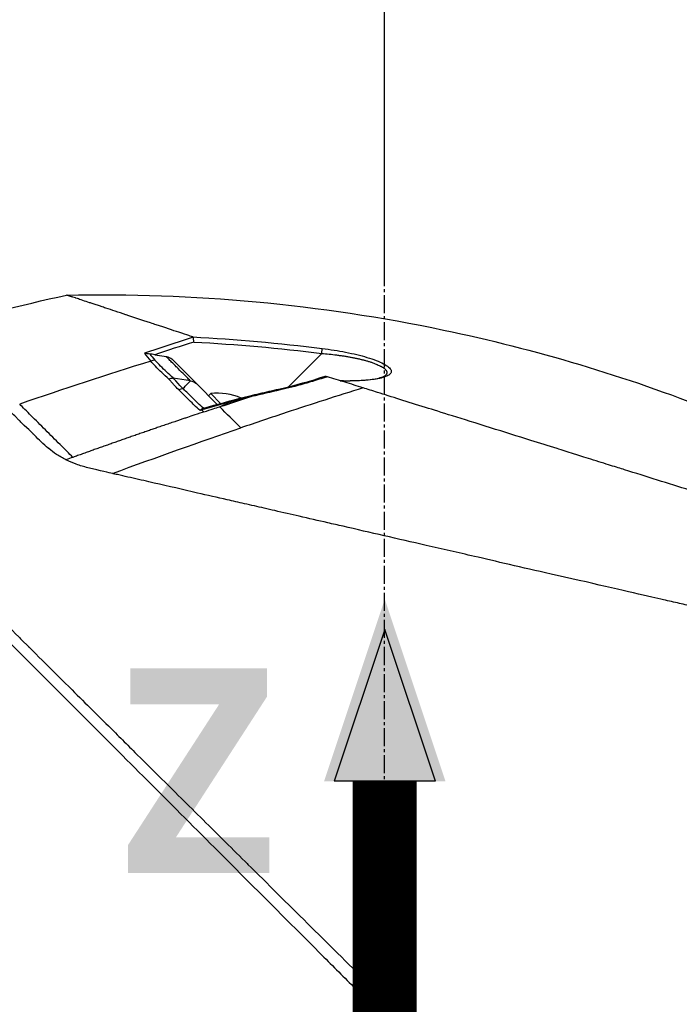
# Model space of a CAD drawing. Header units: millimetres. Extents: x 0 to 4378, y 0 to 2376.
# Tile 126 of 229: x 1688 to 1750, y 877 to 970. Entities that reach past the tile are written whole.
import ezdxf

# ---------------------------------------------------------------- set-up
doc = ezdxf.new("R2010")
doc.units = ezdxf.units.MM
doc.header["$LTSCALE"] = 0.2
doc.linetypes.add('CENTER2', pattern=[1.125, 0.75, -0.125, 0.125, -0.125])
for name, color, linetype in [('02_Center Line', 1, 'CENTER2'), ('07_Special Line2', 76, 'Continuous'), ('12_Before Rev.Num.', 5, 'Continuous')]:
    doc.layers.add(name, color=color, linetype=linetype)
doc.layers.add('14_Mark', color=7, linetype='Continuous', true_color=0xe03c31)
doc.styles.add('Rainbow-5.0 Style', font='malgunsl.ttf')
doc.dimstyles.new('Rainbow-5.0 Style', dxfattribs={"dimtxt": 4, "dimasz": 2.5, "dimexe": 1, "dimexo": 1, "dimgap": 1, "dimtad": 1, "dimdsep": 46, "dimtxsty": 'Rainbow-5.0 Style', "dimcen": 0, "dimclrd": 251, "dimclre": 251, "dimclrt": 7, "dimazin": 3, "dimtp": 0.1, "dimtm": 0.1, "dimtfac": 0.61, "dimtmove": 0, "dimatfit": 3, "dimfxl": 1, "dimlwd": -1, "dimlwe": -1, "dimarcsym": 1})

# ---------------------------------------------------------------- blocks, each defined once
blk = doc.blocks.new('A$Cba8e81c6')
for p, q in [((-21.588, 278.618), (-20.487, 278.463)), ((-20.493, 278.421), (-20.493, 278.421)), ((-9.041, 275.611), (-5.907, 278.745)), ((-21.423, 277.954), (-21.423, 277.954)), ((-19.926, 278.168), (-17.68, 275.921)), ((-20.006, 276.573), (-20.006, 276.573)), ((-19.85, 276.444), (-18.229, 276.191)), ((-18.791, 275.593), (-18.79, 275.593)), ((-15.718, 273.96), (-17.68, 275.921)), ((-9.191, 275.461), (-9.191, 275.461)), ((-2.166, 275.463), (-2.164, 275.462)), ((-16.325, 274.974), (-16.529, 274.77)), ((-16.325, 274.974), (-15.398, 274.048)), ((-15.932, 273.597), (-15.932, 273.597)), ((-15.496, 273.737), (-15.496, 273.737)), ((-15.496, 273.737), (-15.474, 273.715)), ((-18.42, 272.768), (-18.42, 272.768)), ((-16.578, 273.381), (-16.578, 273.381)), ((-28.186, 268.097), (-28.186, 268.098)), ((-33.367, 251.156), (-33.392, 251.182))]:
    blk.add_line(p, q)
for start, end in [(68.0487, 95.39807), (66.36072, 66.36447)]:
    blk.add_arc((-15.751, 268.901), 6.1, start, end)
for centre, major_axis, ratio, start_param, end_param in [((-460.406, -1338.721), (601.573, 1620.944), 0.336673, 0.257981, 0.264677), ((93.567, -68.42), (258.621, -258.621), 0.99863, 2.665433, 2.676035), ((-5.925, 278.727), (0.062, 0.496), 0.032142, 4.753727, 6.070274), ((2.849, 276.579), (26.125, -4.849), 0.314226, 3.444314, 3.523202), ((116.539, -164.868), (438.853, 150.805), 1, 1.542896, 1.570796), ((-21.703, 277.184), (0.743, 0.669), 0.856563, 0.762588, 1.196094), ((-21.004, 277.831), (0.354, 0.354), 0.494925, 4.249897, 4.250389), ((-20.75, 276.163), (0.354, 0.353), 0.8583, 0.475879, 0.483718), ((-20.033, 275.445), (0.354, 0.354), 0.837809, 0.504727, 0.50478), ((-20.033, 275.445), (-0.354, -0.354), 0.258819, 3.675072, 3.675126), ((-18.69, 274.103), (0.354, 0.354), 0.258819, 0.582876, 0.584572), ((-17.046, 273.064), (-0.136, 0.481), 0.049889, 0.339819, 0.663073), ((-26.825, 282.573), (11.394, -11.076), 0.020818, 0.548769, 0.580072), ((6.808, 207.333), (197.675, 65.917), 0.336309, 1.641508, 1.644817)]:
    blk.add_ellipse(centre, major_axis=major_axis, ratio=ratio, start_param=start_param, end_param=end_param)
for points in [[(-42.835, 280.967), (-38.542, 282.173), (-34.212, 283.257), (-29.857, 284.217)], [(-18.019, 280.291), (-13.96, 280.069), (-9.907, 279.719), (-5.861, 279.211)], [(-17.904, 279.814), (-13.898, 279.593), (-9.898, 279.246), (-5.907, 278.745)], [(-22.051, 278.705), (-21.905, 278.507), (-21.742, 278.308), (-21.562, 278.107)], [(-20.251, 276.329), (-20.111, 276.402), (-19.973, 276.436), (-19.851, 276.443)], [(-9.818, 275.43), (-8.387, 275.746), (-6.965, 276.156), (-5.58, 276.604)], [(-5.571, 276.605), (-5.574, 276.605), (-5.577, 276.605), (-5.58, 276.604)], [(0.063, 276.675), (0.063, 276.675), (0.063, 276.675), (0.063, 276.675)], [(-18.935, 275.449), (-18.771, 275.61), (-18.538, 275.85), (-18.233, 276.165)], [(-18.233, 276.165), (-18.233, 276.165), (-18.236, 276.168), (-18.243, 276.175)], [(-18.233, 276.165), (-18.042, 276.135), (-17.858, 276.046), (-17.68, 275.921)], [(-12.51, 274.798), (-11.616, 275.018), (-10.719, 275.228), (-9.82, 275.427)], [(-9.808, 275.319), (-9.819, 275.388), (-9.823, 275.426), (-9.818, 275.428)], [(-17.018, 273.593), (-15.702, 273.972), (-14.38, 274.33), (-13.053, 274.665)], [(-13.04, 274.556), (-13.859, 274.286), (-14.678, 274.013), (-15.496, 273.737)], [(-12.497, 274.689), (-13.496, 274.371), (-14.49, 274.047), (-15.474, 273.715)], [(-13.052, 274.663), (-13.057, 274.661), (-13.053, 274.624), (-13.04, 274.556)], [(-13.052, 274.663), (-12.872, 274.709), (-12.691, 274.754), (-12.51, 274.798)], [(-13.052, 274.663), (-13.052, 274.663), (-13.052, 274.663), (-13.052, 274.663)], [(-12.511, 274.802), (-12.511, 274.802), (-12.511, 274.802), (-12.511, 274.802)], [(-9.808, 275.319), (-10.707, 275.12), (-11.603, 274.91), (-12.497, 274.689)], [(-17.018, 273.593), (-17.1, 273.569), (-17.153, 273.535), (-17.182, 273.515)], [(-13.51, 271.751), (-14.184, 272.426), (-14.84, 273.081), (-15.474, 273.715)], [(-17.168, 273.439), (-17.223, 273.422), (-17.279, 273.406), (-17.335, 273.389)], [(-25.563, 267.478), (-21.32, 269.029), (-17.302, 270.454), (-13.51, 271.751)]]:
    blk.add_open_spline(points, degree=3)
for points, knots in [([(-29.857, 284.217), (-18.014, 284.473), (-6.065, 283.367), (14.131, 279.14), (22.611, 276.602), (30.788, 273.381)], [0, 0, 0, 0, 3.553813, 3.553813, 6.190294, 6.190294, 6.190294, 6.190294]), ([(-18.019, 280.291), (-18.071, 280.308), (-18.528, 280.459), (-19.329, 280.725), (-19.887, 280.909), (-20.608, 281.149), (-21.441, 281.424), (-21.622, 281.484), (-21.8, 281.543), (-21.973, 281.601), (-22.827, 281.884), (-23.586, 282.135), (-24.261, 282.36), (-24.278, 282.365), (-24.295, 282.371), (-24.312, 282.377), (-24.993, 282.603), (-25.615, 282.81), (-26.177, 282.996), (-26.33, 283.047), (-26.478, 283.096), (-26.622, 283.144), (-26.626, 283.146), (-26.987, 283.265), (-27.556, 283.454), (-27.607, 283.471), (-27.658, 283.488), (-27.71, 283.505), (-27.913, 283.572), (-28.125, 283.643), (-28.335, 283.712), (-28.577, 283.793), (-28.739, 283.846), (-28.849, 283.883), (-28.964, 283.921), (-29.023, 283.941), (-29.038, 283.946), (-29.12, 283.973), (-29.198, 283.998), (-29.269, 284.022), (-29.372, 284.056), (-29.462, 284.085), (-29.541, 284.111), (-29.552, 284.114), (-29.567, 284.119), (-29.585, 284.126), (-29.638, 284.143), (-29.721, 284.171), (-29.785, 284.193), (-29.796, 284.196), (-29.807, 284.2), (-29.816, 284.203), (-29.825, 284.206), (-29.832, 284.209), (-29.838, 284.211), (-29.85, 284.215), (-29.856, 284.217), (-29.857, 284.217), (-29.857, 284.217), (-29.857, 284.217), (-29.857, 284.217)], [0, 0, 0, 0, 0.0491532, 0.0491532, 0.0491532, 0.0833333, 0.0833333, 0.0833333, 0.0971125, 0.0971125, 0.0971125, 0.1649409, 0.1649409, 0.1649409, 0.1666667, 0.1666667, 0.1666667, 0.23215, 0.23215, 0.23215, 0.25, 0.25, 0.25, 0.2916667, 0.2916667, 0.2916667, 0.3001192, 0.3001192, 0.3001192, 0.3333333, 0.3333333, 0.3333333, 0.3565948, 0.3565948, 0.3565948, 0.3809524, 0.3809524, 0.3809524, 0.4004648, 0.4004648, 0.4004648, 0.4285714, 0.4285714, 0.4285714, 0.4393599, 0.4393599, 0.4393599, 0.4706594, 0.4706594, 0.4706594, 0.4761905, 0.4761905, 0.4761905, 0.4847596, 0.4847596, 0.4847596, 0.5017347, 0.5017347, 0.5017347, 0.5026262, 0.5026262, 0.5026262, 0.5026262]), ([(-18.019, 280.291), (-18.006, 280.286), (-17.994, 280.281), (-17.979, 280.268), (-17.974, 280.262), (-17.972, 280.253)], [0.00000003, 0.00000003, 0.00000003, 0.00000003, 0.00636331, 0.00636331, 0.01211247, 0.01211247, 0.01211247, 0.01211247]), ([(-17.904, 279.814), (-17.904, 279.815), (-17.904, 279.816), (-17.91, 279.861), (-17.916, 279.905), (-17.928, 279.993), (-17.934, 280.035), (-17.946, 280.113), (-17.952, 280.149), (-17.963, 280.209), (-17.968, 280.234), (-17.972, 280.253)], [-0.05578122, -0.05578122, -0.05578122, -0.05578122, -0.05549131, -0.05549131, -0.04204343, -0.04204343, -0.0278857, -0.0278857, -0.01375246, -0.01375246, -0.00000001, -0.00000001, -0.00000001, -0.00000001]), ([(-5.861, 279.211), (-5.099, 279.115), (-4.368, 278.999), (-3.662, 278.86), (-2.932, 278.716), (-2.265, 278.555), (-1.658, 278.373), (-1.351, 278.281), (-1.067, 278.184), (-0.803, 278.082), (-0.542, 277.98), (-0.312, 277.877), (-0.113, 277.772), (0.087, 277.666), (0.249, 277.561), (0.37, 277.459), (0.495, 277.354), (0.574, 277.254), (0.606, 277.159), (0.638, 277.066), (0.627, 276.976), (0.573, 276.891), (0.522, 276.81), (0.433, 276.733), (0.303, 276.662), (0.181, 276.594), (0.024, 276.531), (-0.167, 276.475), (-0.351, 276.421), (-0.563, 276.373), (-0.803, 276.333), (-1.256, 276.257), (-1.798, 276.204), (-2.431, 276.176), (-2.94, 276.153), (-3.497, 276.147), (-4.102, 276.159)], [0, 0, 0, 0, 0.125, 0.125, 0.125, 0.25, 0.25, 0.25, 0.3125, 0.3125, 0.3125, 0.375, 0.375, 0.375, 0.4375, 0.4375, 0.4375, 0.5, 0.5, 0.5, 0.5625, 0.5625, 0.5625, 0.625, 0.625, 0.625, 0.6875, 0.6875, 0.6875, 0.75, 0.75, 0.75, 0.875, 0.875, 0.875, 0.982856, 0.982856, 0.982856, 0.982856]), ([(-22.543, 278.759), (-22.542, 278.759), (-22.54, 278.759), (-22.461, 278.762), (-22.381, 278.759), (-22.218, 278.741), (-22.134, 278.726), (-22.051, 278.705)], [-0.05331463, -0.05331463, -0.05331463, -0.05331463, -0.05288999, -0.05288999, -0.02663491, -0.02663491, 0, 0, 0, 0]), ([(-21.588, 278.618), (-21.671, 278.629), (-21.756, 278.643), (-21.91, 278.672), (-21.982, 278.687), (-22.051, 278.705)], [0.00000001, 0.00000001, 0.00000001, 0.00000001, 0.02523633, 0.02523633, 0.04713053, 0.04713053, 0.04713053, 0.04713053]), ([(-18.265, 276.197), (-18.294, 276.225), (-18.341, 276.272), (-18.406, 276.337), (-18.592, 276.522), (-18.928, 276.857), (-19.394, 277.321), (-19.452, 277.379), (-19.507, 277.434), (-19.56, 277.487), (-19.901, 277.827), (-20.141, 278.068), (-20.294, 278.221), (-20.407, 278.334), (-20.473, 278.4), (-20.492, 278.42)], [-0.9173114, -0.9173114, -0.9173114, -0.9173114, -0.8087165, -0.8087165, -0.8087165, -0.5, -0.5, -0.5, -0.459096, -0.459096, -0.459096, -0.1967319, -0.1967319, -0.1967319, -0.0034173, -0.0034173, -0.0034173, -0.0034173]), ([(-19.926, 278.168), (-20.013, 278.23), (-20.107, 278.288), (-20.304, 278.378), (-20.385, 278.4), (-20.443, 278.412)], [-0.027926, -0.027926, -0.027926, -0.027926, -0.01670544, -0.01670544, -0.00525367, -0.00525367, -0.00525367, -0.00525367]), ([(-5.907, 278.745), (-5.674, 278.726), (-5.207, 278.682), (-4.627, 278.614), (-4.168, 278.552), (-3.826, 278.502), (-3.489, 278.447), (-3.159, 278.389), (-2.835, 278.326), (-2.519, 278.259), (-2.264, 278.2), (-2.065, 278.151), (-1.921, 278.113), (-1.781, 278.076), (-1.645, 278.037), (-1.508, 277.996), (-1.37, 277.952), (-1.233, 277.907), (-1.09, 277.856), (-0.948, 277.803), (-0.776, 277.735), (-0.606, 277.661), (-0.464, 277.592), (-0.366, 277.541), (-0.262, 277.484), (-0.159, 277.421), (-0.061, 277.352), (0.01, 277.295), (0.071, 277.238), (0.119, 277.184), (0.154, 277.135), (0.179, 277.092), (0.193, 277.059), (0.2, 277.035), (0.205, 277.016), (0.209, 276.996), (0.212, 276.966), (0.211, 276.929), (0.204, 276.885), (0.185, 276.827), (0.144, 276.757), (0.094, 276.703), (0.064, 276.676), (0.063, 276.675)], [0, 0, 0, 0, 0.0700871, 0.1404215, 0.175582, 0.2106885, 0.2457671, 0.2807419, 0.3156096, 0.3503788, 0.3850713, 0.4024014, 0.4197269, 0.4360429, 0.4528758, 0.4702208, 0.4880743, 0.5064337, 0.5252974, 0.5476855, 0.5681597, 0.6034066, 0.6311085, 0.6446829, 0.6598422, 0.6948791, 0.7147592, 0.7362139, 0.7584362, 0.7787374, 0.7971278, 0.8136128, 0.828194, 0.8347708, 0.840871, 0.8495558, 0.8582417, 0.8756192, 0.8930105, 0.9104198, 0.9452952, 0.9802552, 0.9812484, 0.9812484, 0.9812484, 0.9812484]), ([(-20.251, 276.329), (-20.715, 276.726), (-21.15, 277.148), (-21.526, 277.543), (-21.685, 277.709), (-21.833, 277.87), (-21.965, 278.021)], [0, 0, 0, 0, 0.7037836, 0.7037836, 0.7037836, 1, 1, 1, 1]), ([(-19.859, 276.45), (-20.066, 276.626), (-20.473, 276.994), (-21.045, 277.549), (-21.396, 277.921), (-21.562, 278.107)], [0.0018671, 0.0018671, 0.0018671, 0.0018671, 0.1455655, 0.2911132, 0.436691, 0.436691, 0.436691, 0.436691]), ([(-19.347, 275.342), (-19.507, 275.506), (-19.662, 275.671), (-19.81, 275.836), (-19.885, 275.918), (-19.958, 276.001), (-20.03, 276.084), (-20.048, 276.104), (-20.084, 276.146), (-20.138, 276.208), (-20.182, 276.26), (-20.22, 276.3), (-20.251, 276.329)], [0, 0, 0, 0, 0.5, 0.5, 0.5, 0.75, 0.75, 0.75, 0.875, 0.875, 0.875, 1, 1, 1, 1]), ([(-18.938, 275.452), (-19.078, 275.59), (-19.31, 275.83), (-19.611, 276.168), (-19.686, 276.254), (-19.767, 276.346), (-19.851, 276.443)], [0.0054181, 0.0054181, 0.0054181, 0.0054181, 0.7995408, 0.7995408, 0.7995408, 1, 1, 1, 1]), ([(-5.377, 276.554), (-6.155, 276.3), (-6.89, 276.076), (-7.573, 275.884), (-8.34, 275.667), (-9.088, 275.478), (-9.808, 275.319)], [0, 0, 0, 0, 0.5, 0.5, 0.5, 1, 1, 1, 1]), ([(-5.571, 276.605), (-5.565, 276.605), (-5.556, 276.603), (-5.531, 276.598), (-5.516, 276.594), (-5.464, 276.58), (-5.422, 276.568), (-5.377, 276.554)], [-0.03323474, -0.03323474, -0.03323474, -0.03323474, -0.02493702, -0.02493702, -0.016586, -0.016586, -0.00000027, -0.00000027, -0.00000027, -0.00000027]), ([(-2.023, 275.508), (-2.594, 275.687), (-3.16, 275.865), (-4.278, 276.214), (-4.831, 276.386), (-5.377, 276.554)], [-0.4021179, -0.4021179, -0.4021179, -0.4021179, -0.2010493, -0.2010493, -0.000001, -0.000001, -0.000001, -0.000001]), ([(-4.183, 276.184), (-3.327, 276.167), (-2.515, 276.186), (-1.477, 276.275), (-1.156, 276.316), (-0.651, 276.407), (-0.451, 276.455), (-0.096, 276.571), (0.035, 276.649), (0.064, 276.675)], [0.0340098, 0.0340098, 0.0340098, 0.0340098, 0.3151369, 0.3151369, 0.4567925, 0.4567925, 0.5723588, 0.5723588, 0.7157852, 0.7157852, 0.7157852, 0.7157852]), ([(-57.448, 275.436), (-57.45, 275.439), (-57.414, 275.402), (-57.34, 275.327), (-57.303, 275.289), (-57.256, 275.242), (-57.201, 275.186), (-57.145, 275.13), (-57.08, 275.064), (-57.007, 274.989), (-56.859, 274.84), (-56.676, 274.654), (-56.458, 274.433), (-56.349, 274.322), (-56.231, 274.203), (-56.105, 274.074), (-55.978, 273.946), (-55.844, 273.81), (-55.701, 273.665), (-55.696, 273.661), (-55.692, 273.656), (-55.688, 273.652), (-55.4, 273.36), (-55.077, 273.033), (-54.721, 272.672), (-54.543, 272.492), (-54.356, 272.303), (-54.163, 272.106), (-53.969, 271.91), (-53.767, 271.706), (-53.558, 271.494), (-53.141, 271.071), (-52.693, 270.618), (-52.218, 270.137), (-51.757, 269.67), (-51.27, 269.178), (-50.76, 268.662), (-50.743, 268.645), (-50.727, 268.628), (-50.71, 268.611), (-49.667, 267.556), (-48.526, 266.402), (-47.302, 265.166), (-46.691, 264.549), (-46.059, 263.911), (-45.408, 263.255), (-44.756, 262.598), (-44.085, 261.922), (-43.397, 261.23), (-42.704, 260.533), (-41.994, 259.819), (-41.267, 259.088), (-40.541, 258.357), (-39.798, 257.61), (-39.042, 256.848), (-38.286, 256.087), (-37.517, 255.313), (-36.734, 254.526), (-35.951, 253.74), (-35.154, 252.941), (-34.346, 252.133), (-34.29, 252.077), (-34.234, 252.021), (-34.178, 251.965), (-33.419, 251.207), (-32.65, 250.442), (-31.873, 249.67), (-31.04, 248.843), (-30.197, 248.005), (-29.345, 247.158), (-28.065, 245.888), (-26.764, 244.596), (-25.441, 243.283), (-25.001, 242.847), (-24.56, 242.408), (-24.116, 241.968), (-23.892, 241.745), (-23.667, 241.522), (-23.442, 241.299), (-22.771, 240.634), (-22.096, 239.965), (-21.418, 239.292), (-20.061, 237.946), (-18.689, 236.586), (-17.303, 235.212), (-15.917, 233.838), (-14.516, 232.449), (-13.101, 231.048), (-13.014, 230.961), (-12.927, 230.875), (-12.84, 230.789), (-9.146, 227.129), (-5.376, 223.398), (-1.565, 219.626), (-1.471, 219.533), (-1.377, 219.44), (-1.283, 219.347), (-0.323, 218.396), (0.641, 217.444), (1.61, 216.487), (2.58, 215.53), (3.555, 214.569), (4.529, 213.609), (6.477, 211.689), (8.423, 209.772), (10.364, 207.855), (10.447, 207.773), (10.53, 207.69), (10.614, 207.608), (12.57, 205.675), (14.522, 203.745), (16.472, 201.814), (17.446, 200.849), (18.42, 199.883), (19.392, 198.918), (20.364, 197.953), (21.334, 196.987), (22.299, 196.026), (22.359, 195.966), (22.42, 195.906), (22.48, 195.845), (24.404, 193.927), (26.317, 192.02), (28.215, 190.126), (29.165, 189.179), (30.11, 188.236), (31.051, 187.297), (31.992, 186.357), (32.927, 185.423), (33.858, 184.493), (33.904, 184.447), (33.95, 184.401), (33.997, 184.354), (35.877, 182.476), (37.739, 180.613), (39.572, 178.778), (41.405, 176.943), (43.209, 175.135), (44.981, 173.357), (45.868, 172.468), (46.746, 171.586), (47.618, 170.711), (48.489, 169.837), (49.353, 168.969), (50.206, 168.111), (51.059, 167.254), (51.902, 166.406), (52.734, 165.569), (53.566, 164.732), (54.386, 163.906), (55.195, 163.092), (55.213, 163.073), (55.231, 163.055), (55.25, 163.037), (56.059, 162.221), (56.857, 161.417), (57.643, 160.624), (58.429, 159.831), (59.204, 159.05), (59.963, 158.284), (60.722, 157.518), (61.465, 156.766), (62.193, 156.031), (63.647, 154.561), (65.037, 153.155), (66.355, 151.821), (66.684, 151.487), (67.009, 151.158), (67.329, 150.834), (67.649, 150.511), (67.963, 150.192), (68.272, 149.879), (69.507, 148.628), (70.657, 147.461), (71.713, 146.39), (71.715, 146.387), (71.718, 146.385), (71.72, 146.382), (72.248, 145.847), (72.749, 145.337), (73.223, 144.856), (73.697, 144.375), (74.142, 143.922), (74.559, 143.499), (74.976, 143.075), (75.363, 142.681), (75.718, 142.32), (76.073, 141.96), (76.395, 141.632), (76.682, 141.34), (76.97, 141.047), (77.224, 140.787), (77.444, 140.564), (77.554, 140.452), (77.655, 140.349), (77.747, 140.255), (77.839, 140.162), (77.921, 140.077), (77.995, 140.002), (78.143, 139.852), (78.254, 139.738), (78.328, 139.663), (78.402, 139.587), (78.439, 139.55), (78.436, 139.552)], [0, 0, 0, 0, 0.0041991, 0.0041991, 0.0041991, 0.0062987, 0.0062987, 0.0062987, 0.0083983, 0.0083983, 0.0083983, 0.0125974, 0.0125974, 0.0125974, 0.014697, 0.014697, 0.014697, 0.0167965, 0.0167965, 0.0167965, 0.0168599, 0.0168599, 0.0168599, 0.0210764, 0.0210764, 0.0210764, 0.0231847, 0.0231847, 0.0231847, 0.025293, 0.025293, 0.025293, 0.0295096, 0.0295096, 0.0295096, 0.0335924, 0.0335924, 0.0335924, 0.0337261, 0.0337261, 0.0337261, 0.0420526, 0.0420526, 0.0420526, 0.0462159, 0.0462159, 0.0462159, 0.0503791, 0.0503791, 0.0503791, 0.0545745, 0.0545745, 0.0545745, 0.0587698, 0.0587698, 0.0587698, 0.0629602, 0.0629602, 0.0629602, 0.0671505, 0.0671505, 0.0671505, 0.0674414, 0.0674414, 0.0674414, 0.0713694, 0.0713694, 0.0713694, 0.0755743, 0.0755743, 0.0755743, 0.0818817, 0.0818817, 0.0818817, 0.0839768, 0.0839768, 0.0839768, 0.0850355, 0.0850355, 0.0850355, 0.0881892, 0.0881892, 0.0881892, 0.0944966, 0.0944966, 0.0944966, 0.1008041, 0.1008041, 0.1008041, 0.1011921, 0.1011921, 0.1011921, 0.1176445, 0.1176445, 0.1176445, 0.1180502, 0.1180502, 0.1180502, 0.1221943, 0.1221943, 0.1221943, 0.1263384, 0.1263384, 0.1263384, 0.1346266, 0.1346266, 0.1346266, 0.1349824, 0.1349824, 0.1349824, 0.143338, 0.143338, 0.143338, 0.1475158, 0.1475158, 0.1475158, 0.1516936, 0.1516936, 0.1516936, 0.1519551, 0.1519551, 0.1519551, 0.160293, 0.160293, 0.160293, 0.164462, 0.164462, 0.164462, 0.168631, 0.168631, 0.168631, 0.1688379, 0.1688379, 0.1688379, 0.1772635, 0.1772635, 0.1772635, 0.1856891, 0.1856891, 0.1856891, 0.1899019, 0.1899019, 0.1899019, 0.1941147, 0.1941147, 0.1941147, 0.1983275, 0.1983275, 0.1983275, 0.2025403, 0.2025403, 0.2025403, 0.2026348, 0.2026348, 0.2026348, 0.206856, 0.206856, 0.206856, 0.2110771, 0.2110771, 0.2110771, 0.2152983, 0.2152983, 0.2152983, 0.2237405, 0.2237405, 0.2237405, 0.2258511, 0.2258511, 0.2258511, 0.2279617, 0.2279617, 0.2279617, 0.2364039, 0.2364039, 0.2364039, 0.2364237, 0.2364237, 0.2364237, 0.240644, 0.240644, 0.240644, 0.2448644, 0.2448644, 0.2448644, 0.2490847, 0.2490847, 0.2490847, 0.253305, 0.253305, 0.253305, 0.2575358, 0.2575358, 0.2575358, 0.2596491, 0.2596491, 0.2596491, 0.2617623, 0.2617623, 0.2617623, 0.2659889, 0.2659889, 0.2659889, 0.2702154, 0.2702154, 0.2702154, 0.2702154]), ([(-19.347, 275.342), (-19.336, 275.347), (-19.326, 275.352), (-19.315, 275.357), (-19.159, 275.427), (-19.029, 275.444), (-18.941, 275.446), (-18.939, 275.446), (-18.937, 275.446), (-18.935, 275.449)], [0.0000009, 0.0000009, 0.0000009, 0.0000009, 0.0601128, 0.0601128, 0.0601128, 0.9797341, 0.9797341, 0.9797341, 1, 1, 1, 1]), ([(-17.003, 273.597), (-17.188, 273.752), (-17.361, 273.91), (-17.528, 274.068), (-17.532, 274.071), (-17.573, 274.111), (-17.65, 274.186), (-17.687, 274.222), (-17.727, 274.261), (-17.77, 274.304), (-17.796, 274.329), (-17.866, 274.398), (-17.979, 274.51), (-17.988, 274.519), (-17.997, 274.528), (-18.007, 274.537), (-18.467, 274.991), (-18.769, 275.288), (-18.935, 275.449)], [0.0000755, 0.0000755, 0.0000755, 0.0000755, 0.25, 0.25, 0.25, 0.3125, 0.3125, 0.3125, 0.375, 0.375, 0.375, 0.4908048, 0.4908048, 0.4908048, 0.5, 0.5, 0.5, 1, 1, 1, 1]), ([(-2.023, 275.508), (-4.426, 274.764), (-6.832, 273.989), (-9.237, 273.191), (-10.662, 272.718), (-12.087, 272.238), (-13.51, 271.751)], [-1, -1, -1, -1, -0.372062, -0.372062, -0.372062, 0, 0, 0, 0]), ([(70.135, 252.922), (70.136, 252.921), (70.135, 252.922), (70.018, 252.959), (69.98, 252.971), (69.934, 252.985), (69.883, 253.001), (69.819, 253.021), (69.746, 253.044), (69.667, 253.069), (69.604, 253.088), (69.456, 253.135), (69.107, 253.244), (68.839, 253.327), (68.575, 253.41), (68.36, 253.477), (68.349, 253.481), (68.338, 253.484), (68.328, 253.487), (67.702, 253.683), (67.005, 253.901), (66.334, 254.111), (66.321, 254.115), (65.953, 254.231), (65.063, 254.509), (65.059, 254.51), (65.055, 254.512), (65.051, 254.513), (64.261, 254.76), (63.732, 254.926), (63.588, 254.971), (62.584, 255.285), (61.472, 255.633), (60.258, 256.013), (60.231, 256.022), (60.203, 256.03), (60.176, 256.039), (60.071, 256.071), (59.303, 256.312), (57.655, 256.828), (57.219, 256.964), (56.72, 257.12), (56.149, 257.299), (55.373, 257.542), (54.671, 257.762), (54.063, 257.952), (52.696, 258.38), (51.814, 258.656), (51.52, 258.748), (50.225, 259.153), (49.125, 259.497), (48.271, 259.765), (47.351, 260.053), (46.717, 260.251), (46.395, 260.352), (44.845, 260.837), (43.555, 261.24), (42.58, 261.546), (41.792, 261.792), (41.208, 261.975), (40.842, 262.09), (40.264, 262.27), (39.301, 262.572), (37.923, 263.003), (37.169, 263.239), (36.515, 263.444), (35.966, 263.616), (35.566, 263.741), (35.222, 263.849), (34.936, 263.938), (34.282, 264.143), (33.275, 264.458), (31.898, 264.889), (30.142, 265.439), (29.104, 265.764), (28.818, 265.853), (28.769, 265.868), (28.72, 265.884), (28.671, 265.899), (26.641, 266.535), (24.587, 267.177), (22.528, 267.822), (22.159, 267.937), (21.723, 268.074), (21.219, 268.231), (20.674, 268.402), (20.051, 268.597), (19.349, 268.817), (17.558, 269.377), (16.507, 269.706), (16.192, 269.805), (15.374, 270.061), (14.556, 270.317), (13.742, 270.572), (12.471, 270.969), (11.208, 271.365), (9.954, 271.757), (8.59, 272.184), (7.398, 272.558), (6.372, 272.878), (5.374, 273.19), (4.534, 273.453), (3.845, 273.669), (2.141, 274.201), (0.639, 274.672), (-0.675, 275.084), (-1.149, 275.233), (-1.598, 275.374), (-2.023, 275.508)], [-1, -1, -1, -1, -0.96875, -0.96875, -0.96875, -0.9547937, -0.9547937, -0.9547937, -0.9375, -0.9375, -0.9375, -0.90625, -0.90625, -0.90625, -0.875, -0.875, -0.875, -0.8739463, -0.8739463, -0.8739463, -0.8125, -0.8125, -0.8125, -0.7813822, -0.7813822, -0.7813822, -0.78125, -0.78125, -0.78125, -0.75, -0.75, -0.75, -0.6888795, -0.6888795, -0.6888795, -0.6875, -0.6875, -0.6875, -0.6380723, -0.6380723, -0.6380723, -0.625, -0.625, -0.625, -0.6057577, -0.6057577, -0.6057577, -0.5625, -0.5625, -0.5625, -0.5324119, -0.5324119, -0.5324119, -0.5, -0.5, -0.5, -0.4654336, -0.4654336, -0.4654336, -0.4375, -0.4375, -0.4375, -0.40625, -0.40625, -0.40625, -0.3881699, -0.3881699, -0.3881699, -0.375, -0.375, -0.375, -0.34375, -0.34375, -0.34375, -0.3125, -0.3125, -0.3125, -0.3110249, -0.3110249, -0.3110249, -0.25, -0.25, -0.25, -0.2349777, -0.2349777, -0.2349777, -0.21875, -0.21875, -0.21875, -0.1875, -0.1875, -0.1875, -0.1630802, -0.1630802, -0.1630802, -0.125, -0.125, -0.125, -0.0933033, -0.0933033, -0.0933033, -0.0625, -0.0625, -0.0625, -0.0165509, -0.0165509, -0.0165509, 0, 0, 0, 0]), ([(-17.335, 273.389), (-17.518, 273.546), (-17.7, 273.713), (-17.881, 273.889), (-17.989, 273.994), (-18.154, 274.158), (-18.382, 274.385), (-18.572, 274.573), (-18.89, 274.894), (-19.347, 275.342)], [0, 0, 0, 0, 0.25, 0.25, 0.25, 0.5, 0.5, 0.5, 1, 1, 1, 1]), ([(-13.042, 274.555), (-13.735, 274.382), (-14.523, 274.176), (-15.404, 273.935), (-15.935, 273.79), (-16.523, 273.625), (-17.168, 273.439)], [0.0004858, 0.0004858, 0.0004858, 0.0004858, 0.5714286, 0.5714286, 0.5714286, 0.9999999, 0.9999999, 0.9999999, 0.9999999]), ([(-12.497, 274.689), (-12.497, 274.689), (-12.588, 274.667), (-12.769, 274.622), (-12.909, 274.587), (-13, 274.565), (-13.04, 274.556)], [-0.9999992, -0.9999992, -0.9999992, -0.9999992, -0.5, -0.5, -0.5, -0.0000001, -0.0000001, -0.0000001, -0.0000001]), ([(-12.511, 274.802), (-12.517, 274.803), (-12.507, 274.745), (-12.501, 274.711), (-12.499, 274.703), (-12.498, 274.695), (-12.497, 274.689)], [-0.4892282, -0.4892282, -0.4892282, -0.4892282, -0.0981164, -0.0981164, -0.0981164, 0, 0, 0, 0]), ([(-57.448, 273.836), (-57.455, 273.836), (-57.154, 273.538), (-56.006, 272.386), (-55.18, 271.555), (-51.975, 268.359), (-48.95, 265.348), (-43.006, 259.4), (-40.393, 256.784), (-36.535, 252.924), (-35.434, 251.822), (-33.818, 250.207), (-33.32, 249.709), (-30.418, 246.806), (-27.927, 244.313), (-21.31, 237.694), (-17.067, 233.454), (-10.419, 226.806), (-8.065, 224.453), (-4.64, 221.025), (-3.582, 219.965), (-1.765, 218.144), (-1.005, 217.383), (0.063, 216.316), (0.368, 216.011), (0.955, 215.428), (1.236, 215.149), (1.518, 214.87)], [-12.224149, -12.224149, -12.224149, -12.224149, -11.037359, -11.037359, -9.877095, -9.877095, -7.592298, -7.592298, -6.07984, -6.07984, -5.495393, -5.495393, -5.239423, -5.239423, -4.019638, -4.019638, -2.082992, -2.082992, -1.043435, -1.043435, -0.581051, -0.581051, -0.251822, -0.251822, -0.120605, -0.120605, -0.000021, -0.000021, -0.000021, -0.000021]), ([(-29.919, 268.755), (-30.224, 268.903), (-30.522, 269.075), (-30.804, 269.264), (-31.048, 269.427), (-31.295, 269.611), (-31.542, 269.815), (-31.554, 269.826), (-31.567, 269.836), (-31.579, 269.847), (-31.795, 270.027), (-32.028, 270.237), (-32.278, 270.475), (-32.421, 270.612), (-32.641, 270.828), (-32.934, 271.121), (-32.95, 271.136), (-32.965, 271.152), (-32.981, 271.168), (-33.142, 271.327), (-33.345, 271.525), (-33.587, 271.756), (-33.955, 272.108), (-34.163, 272.307), (-34.234, 272.376), (-34.271, 272.412), (-34.311, 272.45), (-34.352, 272.491), (-34.412, 272.551), (-34.477, 272.616), (-34.546, 272.685), (-34.571, 272.711), (-34.677, 272.819), (-34.847, 272.992), (-35.105, 273.256), (-35.296, 273.445), (-35.441, 273.579)], [-1, -1, -1, -1, -0.875, -0.875, -0.875, -0.756037, -0.756037, -0.756037, -0.75, -0.75, -0.75, -0.625, -0.625, -0.625, -0.5, -0.5, -0.5, -0.4885486, -0.4885486, -0.4885486, -0.375, -0.375, -0.375, -0.25, -0.25, -0.25, -0.2247748, -0.2247748, -0.2247748, -0.1875, -0.1875, -0.1875, -0.125, -0.125, -0.125, -0.0000001, -0.0000001, -0.0000001, -0.0000001]), ([(-29.271, 268.989), (-29.622, 269.341), (-30.036, 269.755), (-30.478, 270.196), (-30.919, 270.638), (-31.388, 271.107), (-31.85, 271.569), (-32.312, 272.031), (-32.768, 272.486), (-33.182, 272.9), (-33.596, 273.315), (-33.969, 273.687), (-34.266, 273.985)], [-1, -1, -1, -1, -0.75, -0.75, -0.75, -0.5, -0.5, -0.5, -0.25, -0.25, -0.25, 0, 0, 0, 0]), ([(-16.983, 273.247), (-16.637, 273.361), (-16.341, 273.459), (-16.094, 273.541), (-15.892, 273.607), (-15.693, 273.673), (-15.496, 273.737)], [-1, -1, -1, -1, -0.4, -0.4, -0.4, -0.0000001, -0.0000001, -0.0000001, -0.0000001]), ([(-16.983, 273.247), (-17.034, 273.23), (-17.086, 273.213), (-17.137, 273.196), (-17.443, 273.094), (-17.751, 272.992), (-18.006, 272.907), (-18.26, 272.822), (-18.461, 272.754), (-18.684, 272.679), (-18.796, 272.642), (-18.914, 272.602), (-19.029, 272.563), (-19.144, 272.525), (-19.256, 272.487), (-19.369, 272.448), (-19.482, 272.41), (-19.596, 272.372), (-19.71, 272.333), (-19.88, 272.276), (-20.05, 272.218), (-20.22, 272.16), (-20.389, 272.102), (-20.559, 272.045), (-20.729, 271.987), (-20.899, 271.929), (-21.069, 271.871), (-21.239, 271.813), (-21.38, 271.764), (-21.521, 271.716), (-21.662, 271.667), (-21.803, 271.619), (-21.945, 271.57), (-22.086, 271.522), (-22.227, 271.473), (-22.368, 271.424), (-22.509, 271.375), (-22.664, 271.322), (-22.819, 271.268), (-22.974, 271.215), (-23.129, 271.161), (-23.284, 271.107), (-23.439, 271.053), (-23.594, 270.999), (-23.749, 270.945), (-23.904, 270.891), (-24.052, 270.84), (-24.199, 270.788), (-24.347, 270.737), (-24.494, 270.685), (-24.642, 270.633), (-24.789, 270.582), (-24.937, 270.53), (-25.084, 270.478), (-25.232, 270.426), (-25.383, 270.373), (-25.534, 270.32), (-25.684, 270.267), (-25.835, 270.214), (-25.986, 270.161), (-26.137, 270.107), (-26.287, 270.054), (-26.438, 270.001), (-26.589, 269.947), (-26.738, 269.894), (-26.886, 269.842), (-27.035, 269.789), (-27.184, 269.736), (-27.332, 269.683), (-27.481, 269.63), (-27.63, 269.577), (-27.778, 269.524), (-27.927, 269.471), (-28.076, 269.418), (-28.226, 269.364), (-28.375, 269.311), (-28.524, 269.257), (-28.674, 269.204), (-28.823, 269.15), (-28.972, 269.097), (-29.121, 269.043), (-29.271, 268.989)], [-1, -1, -1, -1, -0.990568, -0.990568, -0.990568, -0.934235, -0.934235, -0.934235, -0.877903, -0.877903, -0.877903, -0.849736, -0.849736, -0.849736, -0.82157, -0.82157, -0.82157, -0.793404, -0.793404, -0.793404, -0.75124, -0.75124, -0.75124, -0.709076, -0.709076, -0.709076, -0.666913, -0.666913, -0.666913, -0.631829, -0.631829, -0.631829, -0.596745, -0.596745, -0.596745, -0.561662, -0.561662, -0.561662, -0.523115, -0.523115, -0.523115, -0.484569, -0.484569, -0.484569, -0.446022, -0.446022, -0.446022, -0.409281, -0.409281, -0.409281, -0.372539, -0.372539, -0.372539, -0.335798, -0.335798, -0.335798, -0.298224, -0.298224, -0.298224, -0.26065, -0.26065, -0.26065, -0.223076, -0.223076, -0.223076, -0.185986, -0.185986, -0.185986, -0.148895, -0.148895, -0.148895, -0.111804, -0.111804, -0.111804, -0.074536, -0.074536, -0.074536, -0.037268, -0.037268, -0.037268, 0, 0, 0, 0]), ([(-17.335, 273.389), (-17.334, 273.39), (-17.334, 273.39), (-17.334, 273.39), (-17.334, 273.39), (-17.333, 273.392), (-17.323, 273.401), (-17.297, 273.426), (-17.281, 273.439), (-17.239, 273.475), (-17.211, 273.495), (-17.183, 273.515)], [-0.02607453, -0.02607453, -0.02607453, -0.02607453, -0.02588318, -0.02588318, -0.02566998, -0.02566998, -0.02001131, -0.02001131, -0.01284706, -0.01284706, -0.00003847, -0.00003847, -0.00003847, -0.00003847]), ([(-25.563, 267.478), (-25.854, 267.545), (-26.635, 267.727), (-27.872, 268.018), (-28.227, 268.102), (-28.587, 268.21), (-28.948, 268.343), (-29.252, 268.456), (-29.577, 268.593), (-29.919, 268.755)], [-1, -1, -1, -1, -0.5, -0.5, -0.5, -0.25, -0.25, -0.25, 0, 0, 0, 0]), ([(74.665, 244.514), (74.664, 244.516), (74.681, 244.511), (74.22, 244.616), (73.955, 244.677), (73.371, 244.811), (73.099, 244.873), (72.377, 245.038), (71.898, 245.148), (71.042, 245.344), (70.708, 245.421), (70.165, 245.545), (69.97, 245.589), (68.696, 245.88), (67.452, 246.166), (64.186, 246.916), (62.043, 247.406), (59.331, 248.026), (59.007, 248.1), (55.963, 248.795), (52.958, 249.486), (49.365, 250.311), (48.959, 250.404), (48.166, 250.586), (47.774, 250.675), (47.176, 250.813), (46.967, 250.861), (45.98, 251.089), (45.136, 251.279), (43.857, 251.572), (43.421, 251.673), (41.789, 252.048), (40.599, 252.32), (38.126, 252.888), (36.8, 253.196), (34.874, 253.635), (34.301, 253.765), (31.941, 254.3), (30.176, 254.709), (28.147, 255.17), (27.913, 255.223), (27.182, 255.39), (26.687, 255.503), (25.836, 255.697), (25.468, 255.78), (23.067, 256.329), (20.011, 257.05), (16.003, 257.948), (15.817, 257.99), (12.883, 258.649), (10.35, 259.249), (6.91, 260.038), (5.398, 260.383), (1.254, 261.331), (-1.355, 261.93), (-4.385, 262.625), (-4.865, 262.735), (-6.237, 263.049), (-7.126, 263.252), (-8.781, 263.631), (-9.555, 263.808), (-10.651, 264.061), (-10.986, 264.138), (-11.92, 264.352), (-12.543, 264.493), (-13.711, 264.761), (-14.25, 264.885), (-15.714, 265.222), (-16.641, 265.432), (-18.935, 265.957), (-20.302, 266.272), (-22.294, 266.727), (-22.954, 266.879), (-23.939, 267.104), (-24.266, 267.179), (-24.754, 267.291), (-24.916, 267.329), (-25.159, 267.385), (-25.24, 267.403), (-25.362, 267.431), (-25.402, 267.44), (-25.499, 267.463), (-25.542, 267.473), (-25.563, 267.478)], [0.000004, 0.000004, 0.000004, 0.000004, 0.139875, 0.139875, 0.227512, 0.227512, 0.285894, 0.285894, 0.363713, 0.363713, 0.408155, 0.408155, 0.431826, 0.431826, 0.55804, 0.55804, 0.726318, 0.726318, 0.748791, 0.748791, 0.934846, 0.934846, 0.958293, 0.958293, 0.980317, 0.980317, 0.992046, 0.992046, 1.035571, 1.035571, 1.057896, 1.057896, 1.118512, 1.118512, 1.185121, 1.185121, 1.212956, 1.212956, 1.299325, 1.299325, 1.310275, 1.310275, 1.333714, 1.333714, 1.350359, 1.350359, 1.438721, 1.438721, 1.44302, 1.44302, 1.506527, 1.506527, 1.556602, 1.556602, 1.644538, 1.644538, 1.661123, 1.661123, 1.692259, 1.692259, 1.719331, 1.719331, 1.731162, 1.731162, 1.752878, 1.752878, 1.771547, 1.771547, 1.804434, 1.804434, 1.853817, 1.853817, 1.878775, 1.878775, 1.891253, 1.891253, 1.897493, 1.897493, 1.900613, 1.900613, 1.902173, 1.902173, 1.904354, 1.904354, 1.904354, 1.904354])]:
    blk.add_open_spline(points, degree=3, knots=knots)
at = {"layer": '02_Center Line', "ltscale": 11.288275}
blk.add_line((0, -22.268), (0, 306.952), dxfattribs=at)
blk = doc.blocks.new('*D127')
at = {"color": 251, "linetype": 'ByBlock', "transparency": 16777216}
for p, q in [((1713.951, 1269.384), (1881.451, 1269.384)), ((1877.451, 866.684), (1877.451, 1259.384)), ((1804.488, 856.684), (1881.451, 856.684))]:
    blk.add_line(p, q, dxfattribs=at)
at = {"color": 251, "transparency": 16777216}
for points in [[(1875.784, 1259.384), (1879.118, 1259.384), (1877.451, 1269.384)], [(1875.784, 866.684), (1879.118, 866.684), (1877.451, 856.684)]]:
    blk.add_solid(points, dxfattribs=at)
at = {"layer": 'Defpoints', "color": 0, "transparency": 16777216}
for p in [(1709.951, 1269.384), (1877.451, 1269.384), (1800.488, 856.684)]:
    blk.add_point(p, dxfattribs=at)
at = {"color": 7, "transparency": 16777216, "insert": (1865.157, 1063.034), "char_height": 16, "attachment_point": 5, "rotation": 90, "style": 'Rainbow-5.0 Style'}
blk.add_mtext('412.7', dxfattribs=at)
blk = doc.blocks.new('*D130')
at = {"color": 251, "linetype": 'ByBlock', "transparency": 16777216}
for p, q in [((1628.614, 1756.684), (1933.469, 1756.684)), ((1929.469, 1746.684), (1929.469, 866.684)), ((1804.488, 856.684), (1933.469, 856.684))]:
    blk.add_line(p, q, dxfattribs=at)
at = {"color": 251, "transparency": 16777216}
for points in [[(1927.802, 1746.684), (1931.136, 1746.684), (1929.469, 1756.684)], [(1927.802, 866.684), (1931.136, 866.684), (1929.469, 856.684)]]:
    blk.add_solid(points, dxfattribs=at)
at = {"layer": 'Defpoints', "color": 0, "transparency": 16777216}
for p in [(1624.614, 1756.684), (1800.488, 856.684), (1929.469, 856.684)]:
    blk.add_point(p, dxfattribs=at)
at = {"color": 7, "transparency": 16777216, "insert": (1917.192, 1306.684), "char_height": 16, "attachment_point": 5, "rotation": 90, "style": 'Rainbow-5.0 Style'}
blk.add_mtext('900', dxfattribs=at)
blk = doc.blocks.new('*D134')
at = {"color": 251, "linetype": 'ByBlock', "transparency": 16777216}
for p, q in [((1721.873, 945.677), (1721.873, 1054.044)), ((1711.873, 1050.044), (1544.373, 1050.044)), ((1534.373, 1049.534), (1534.373, 1046.044))]:
    blk.add_line(p, q, dxfattribs=at)
at = {"color": 251, "transparency": 16777216}
for points in [[(1544.373, 1051.711), (1544.373, 1048.378), (1534.373, 1050.044)], [(1711.873, 1051.711), (1711.873, 1048.378), (1721.873, 1050.044)]]:
    blk.add_solid(points, dxfattribs=at)
at = {"layer": 'Defpoints', "color": 0, "transparency": 16777216}
for p in [(1534.373, 1053.534), (1534.373, 1050.044), (1721.873, 941.677)]:
    blk.add_point(p, dxfattribs=at)
at = {"color": 7, "transparency": 16777216, "insert": (1628.123, 1062.365), "char_height": 16, "attachment_point": 5, "style": 'Rainbow-5.0 Style'}
blk.add_mtext('187.5', dxfattribs=at)
blk = doc.blocks.new('A$Ceda57245')
at = {"layer": '07_Special Line2'}
blk.add_hatch(color=256, dxfattribs=at).paths.add_polyline_path([(49.156, 0), (34.9, 4.752), (34.9, -4.752)])
at = {"layer": '12_Before Rev.Num.'}
blk.add_hatch(color=256, dxfattribs=at).paths.add_polyline_path([(0, 49.156), (-4.752, 34.9), (4.752, 34.9)])
at = {"layer": '14_Mark'}
h = blk.add_hatch(color=256, dxfattribs=at)
h.dxf.hatch_style = 1
h.paths.add_polyline_path([(5, 0, 1), (-5, 0, 1)])
at = {"layer": '07_Special Line2'}
for p, q in [((34.9, -3.96), (34.9, 3.96)), ((46.78, 0), (34.9, 3.96)), ((34.9, -3.96), (46.78, 0))]:
    blk.add_line(p, q, dxfattribs=at)
at = {"layer": '07_Special Line2', "const_width": 5}
blk.add_lwpolyline([(34.9, 0), (0, 0)], dxfattribs=at)
at = {"layer": '12_Before Rev.Num.'}
for p, q in [((0, 46.78), (-3.96, 34.9)), ((3.96, 34.9), (0, 46.78)), ((3.96, 34.9), (-3.96, 34.9))]:
    blk.add_line(p, q, dxfattribs=at)
at = {"layer": '12_Before Rev.Num.', "const_width": 5}
blk.add_lwpolyline([(0, 34.9), (0, 0)], dxfattribs=at)
at = {"layer": '14_Mark'}
blk.add_circle((0, 0), 5, dxfattribs=at)
at = {"layer": '07_Special Line2', "insert": (34.529, -17.308), "char_height": 16, "attachment_point": 4, "style": 'Rainbow-5.0 Style'}
blk.add_mtext('{\\fMalgun Gothic Semilight|b1|i0|c129|p50;Y}', dxfattribs=at)
at = {"layer": '12_Before Rev.Num.', "insert": (-20.587, 35.725), "char_height": 16, "attachment_point": 4, "style": 'Rainbow-5.0 Style'}
blk.add_mtext('{\\fMalgun Gothic Semilight|b1|i0|c129|p50;Z}', dxfattribs=at)
at = {"layer": '14_Mark', "insert": (-17.839, -15.459), "char_height": 16, "attachment_point": 4, "style": 'Rainbow-5.0 Style'}
blk.add_mtext('{\\fMalgun Gothic Semilight|b1|i0|c129|p50;0}', dxfattribs=at)

msp = doc.modelspace()

# ---------------------------------------------------------------- block references
msp.add_blockref('A$Cba8e81c6', (1721.873, 659.684))
at = {"xscale": 1.2, "yscale": 1.2, "zscale": 1.2}
msp.add_blockref('A$Ceda57245', (1721.887, 856.387), dxfattribs=at)

# ---------------------------------------------------------------- dimensions: what is measured, and where the dimension line sits
for base, p1, p2, picture, middle in [((1929.469, 856.684), (1624.614, 1756.684), (1800.488, 856.684), '*D130', (1917.192, 1306.684)), ((1877.451, 1269.384), (1800.488, 856.684), (1709.951, 1269.384), '*D127', (1865.157, 1063.034))]:
    dim = msp.add_linear_dim(base=base, p1=p1, p2=p2, angle=90, dimstyle='Rainbow-5.0 Style', override={"dimscale": 4, "dimtol": 0, "dimlim": 0, "dimtp": 0.1, "dimtm": 0.1, "dimtfac": 0.61, "dimtdec": 2, "dimtolj": 0, "dimtzin": 8})
    dim.commit()
    dim.dimension.update_dxf_attribs({"geometry": picture, "text_midpoint": middle})
dim = msp.add_linear_dim(base=(1534.373, 1050.044), p1=(1721.873, 941.677), p2=(1534.373, 1053.534), dimstyle='Rainbow-5.0 Style', override={"dimscale": 4, "dimtol": 0, "dimlim": 0, "dimtp": 0.1, "dimtm": 0.1, "dimtfac": 0.61, "dimtdec": 2, "dimtolj": 0, "dimtzin": 8})
dim.commit()
dim.dimension.update_dxf_attribs({"geometry": '*D134', "text_midpoint": (1628.123, 1062.365)})

# ---------------------------------------------------------------- leaders
at = {"annotation_type": 0, "has_hookline": 1, "hookline_direction": 0, "text_width": 103.201}
msp.add_leader([(1721.887, 856.387), (1959.636, 980.15), (1972.136, 980.15)], dimstyle='Rainbow-5.0 Style', override={"dimscale": 5, "dimgap": 1, "dimtad": 1}, dxfattribs=at)

doc.saveas('drawing.dxf')
